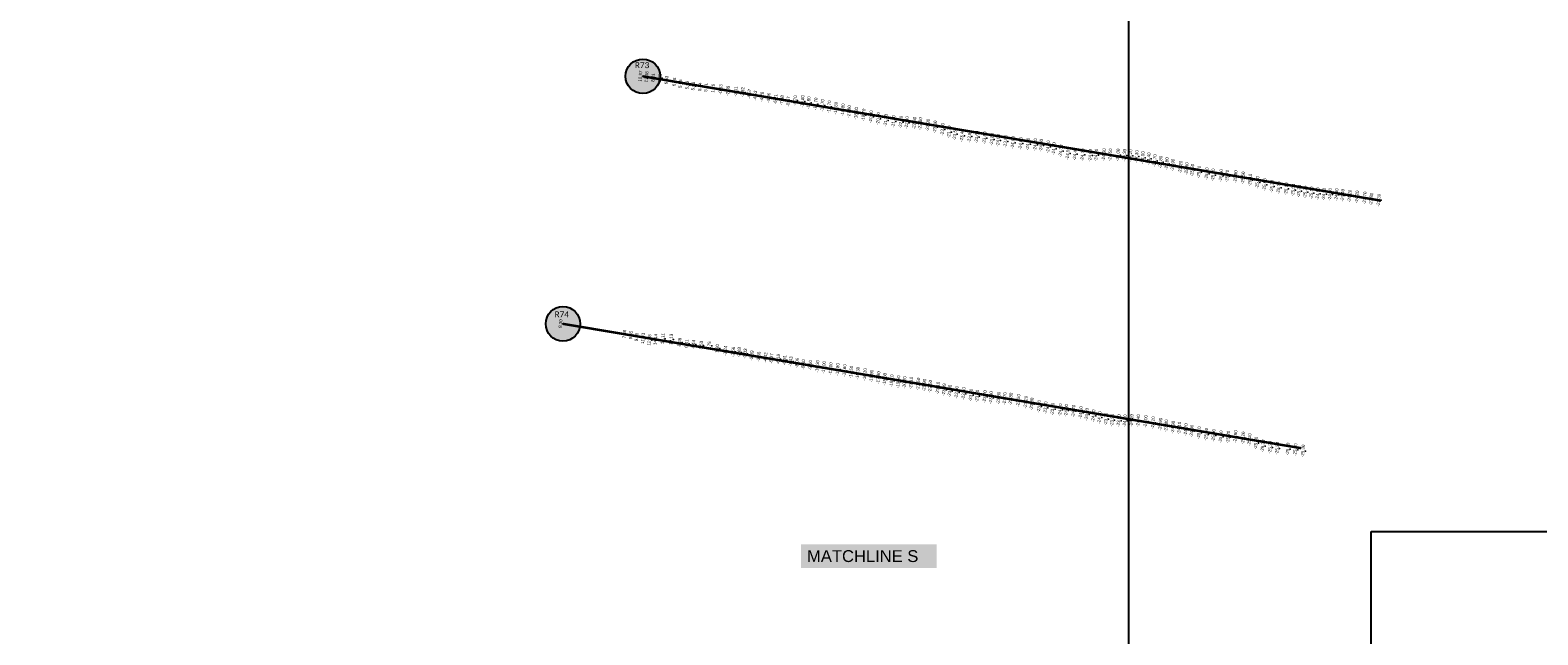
# Model space of a CAD drawing. Header units: feet. Extents: x 850675 to 1077306, y 463961 to 606658.
# Tile 25 of 77: x 939569 to 945675, y 520350 to 522801. Entities that reach past the tile are written whole.
import ezdxf
from ezdxf.enums import TextEntityAlignment as Align

# ---------------------------------------------------------------- set-up
doc = ezdxf.new("R2010")
doc.units = ezdxf.units.FT
doc.header["$MEASUREMENT"] = 0
doc.header["$XCLIPFRAME"] = 0
doc.header["$PDSIZE"] = 100
doc.linetypes.add('DASHED', pattern=[0.75, 0.5, -0.25])
for name, color, linetype in [('Circle', 253, 'Continuous'), ('ELEV8', 7, 'Continuous'), ('MATCHLINE', 7, 'DASHED'), ('Plan', 150, 'Continuous'), ('POINTS8', 7, 'Continuous'), ('Text', 255, 'Continuous')]:
    doc.layers.add(name, color=color, linetype=linetype)
doc.layers.add('MrSID', color=251, linetype='Continuous', transparency=0.2)
doc.styles.add('Legend', font='calibri.ttf')
doc.styles.add('MM-STANDARD', font='txt', dxfattribs={"height": 1})
doc.styles.get("Standard").update_dxf_attribs({"font": 'simplex.shx'})
picture_1 = doc.add_image_def('image4.sid', size_in_pixel=(6320, 6970))
picture_2 = doc.add_image_def('image6.sid', size_in_pixel=(6316, 6967))
picture_3 = doc.add_image_def('image11.jpg', size_in_pixel=(1570, 944))

# ---------------------------------------------------------------- blocks, each defined once
blk = doc.blocks.new('circle-block')
at = {"layer": 'Circle'}
h = blk.add_hatch(color=256, dxfattribs=at)
h.dxf.hatch_style = 1
edge = h.paths.add_edge_path()
edge.add_arc((945749.99, 597641.21), 70, 0, 360)
blk.add_circle((945749.99, 597641.21), 70, dxfattribs=at)

msp = doc.modelspace()

# ---------------------------------------------------------------- linework, layer by layer
at = {"layer": 'MATCHLINE', "color": 1, "const_width": 1, "flags": 128}
msp.add_lwpolyline([(963828.314, 520669.5343), (899094.3378, 520669.5343)], dxfattribs=at)
at = {"layer": 'Plan', "const_width": 10}
for points in [[(942050.17, 522614), (945039.7716, 522110.0065)], [(941726.64, 521610.72), (944716.233, 521106.6999)]]:
    msp.add_lwpolyline(points, dxfattribs=at)
at = {"layer": 'POINTS8', "color": 250, "linetype": 'Continuous', "lineweight": 0, "transparency": 33554687}
for p in [(942050.17, 522614, 10.97), (942074.904, 522611.088, 11.382), (942101.636, 522608.477, 8.011), (942128.815, 522606.6, 6.804), (942155.771, 522597.964, 6.625), (942187.567, 522590.563, 6.16), (942211.772, 522583.149, 5.846), (942239.699, 522578.048, 5.823), (942263.766, 522573.604, 5.683), (942291.284, 522570.958, 5.839), (942315.714, 522568.078, 5.21), (942344.351, 522564.809, 1.26), (942375.029, 522560.396, -0.827), (942404.574, 522554.805, -2.091), (942436.393, 522551.956, -3.011), (942463.917, 522549.03, -3.623), (942490.914, 522541.8, -4.57), (942514.994, 522534.901, -4.534), (942542.202, 522530.129, -4.264), (942569.595, 522526.008, -4.958), (942597.479, 522520.561, -6.205), (942623.0361, 522515.9421, -7.3831), (942648.6971, 522511.5237, -8.5654), (942676.74, 522515.55, -9.7), (942706.28, 522511.66, -10.8), (942731.09, 522506.44, -11.8), (942759.38, 522501.52, -12.7), (942786.84, 522495.45, -13.7), (942814.38, 522490.02, -14.7), (942841.47, 522484.16, -15.8), (942869.94, 522477.73, -16.8), (942894.97, 522470.51, -17.8), (942923.62, 522463.17, -18.8), (942953.7, 522456.76, -19.7), (942983.58, 522449.64, -20.3), (943012.91, 522442.12, -20.9), (943043.4, 522435.17, -21.3), (943074.7, 522430.46, -21.8), (943104.56, 522427.66, -22.1), (943128.83, 522426.08, -22.4), (943159.44, 522423.81, -22.6), (943183.34, 522421.61, -22.8), (943214.01, 522415.74, -22.9), (943243.11, 522408.37, -23), (943273.34, 522398.41, -23.3), (943300.21, 522388.15, -23.3), (943323.38, 522379.84, -23.5), (943352.26, 522372.93, -23.4), (943382.71, 522369.56, -23.6), (943412, 522367.34, -23.6), (943443.64, 522363.9, -23.8), (943473.46, 522358.35, -23.8), (943498.79, 522354.2, -24), (943528.31, 522349.53, -23.9), (943558.41, 522345.02, -24), (943589.59, 522341.34, -24), (943619.42, 522339.07, -24.1), (943648.58, 522336.36, -24.2), (943672.62, 522333.85, -24.3), (943701.14, 522327.55, -24.2), (943724.45, 522320.37, -24.4), (943751.96, 522310.96, -24.3), (943780.53, 522300.56, -24.5), (943809.71, 522298.21, -24.4), (943840.66, 522295.3, -24.7), (943871.41, 522293.3, -24.6), (943895.74, 522294.02, -24.6), (943926.88, 522295.72, -24.5), (943952.45, 522294.97, -24.5), (943983.98, 522294.7, -24), (944009.82, 522293.36, -24.3), (944034.16, 522291.52, -24.2), (944059.19, 522288.37, -24.3), (944083.94, 522284.15, -24.5), (944108.63, 522279.15, -24.4), (944133.09, 522271.97, -24.7), (944156.76, 522265.6, -24.8), (944181.6, 522259.49, -24.8), (944205.79, 522253.67, -24.9), (944237.4, 522245.49, -25.2), (944261.79, 522239.48, -25.6), (944285, 522233.05, -25.5), (944312.16, 522225.55, -25.7), (944343.51, 522218.53, -25.5), (944369.13, 522213.97, -25.7), (944400.92, 522211.03, -25.6), (944426.03, 522208.9, -25.7), (944460.1, 522206.9, -25.8), (944490.55, 522201.66, -25.5), (944519.11, 522193.05, -26.1), (944548.8, 522183.25, -25.7), (944577.68, 522174.56, -25.9), (944607.47, 522167.65, -25.3), (944635.03, 522161.68, -25.7), (944665.38, 522157.49, -25.1), (944693.31, 522152.59, -25.5), (944717.03, 522148.18, -25.3), (944742.65, 522144.55, -25.3), (944767.83, 522140.92, -25.1), (944792.92, 522137.31, -24.9), (944818.23, 522135.78, -24.9), (944842.84, 522134.82, -24.8), (944868.81, 522133.64, -24.6), (944893.71, 522131.24, -24.4), (944922.25, 522128.29, -24.2), (944952.13, 522124.75, -24.2), (944983.72, 522120.48, -23.7), (945009.95, 522116.02, -23.8), (945040.37, 522111.35, -23.3), (941726.64, 521610.72, 8.3), (941985.23, 521568.814, 7.675), (942011.629, 521564.694, 8.346), (942034.96, 521556.501, 9.982), (942060.483, 521550.914, 11.432), (942086.202, 521544.618, 12.583), (942111.103, 521546.358, 14.144), (942140.821, 521550.258, 11.114), (942174.425, 521546.946, 10.13), (942208.758, 521535.596, 8.378), (942237.348, 521529.587, 6.013), (942264.739, 521527.21, 4.441), (942296.381, 521523.229, 3.527), (942328.889, 521521.046, 2.747), (942361.319, 521510.309, 1.798), (942394.116, 521500.95, -1.244), (942425.735, 521496.579, -2.562), (942449.761, 521494.735, -2.683), (942474.035, 521489.308, -3.031), (942500.944, 521481.429, -3.089), (942529.113, 521477.013, -3.66), (942556.607, 521473.567, -4.417), (942580.777, 521470.047, -5.265), (942608.0388, 521467.2892, -6.1765), (942633.6913, 521462.9903, -6.8111), (942659.1301, 521457.3843, -7.4333), (942684.5755, 521451.8066, -8.0557), (942709.5833, 521445.3222, -8.4), (942737.8962, 521442.5199, -9.6), (942766.5634, 521437.8484, -10.3), (942792.7441, 521433.4403, -11), (942820.4683, 521428.4419, -12), (942848.6503, 521425.1894, -12.8), (942876.3067, 521420.8898, -13.6), (942903.5495, 521414.8904, -14.5), (942930.2669, 521409.8618, -15.3), (942958.8775, 521404.7838, -16.2), (942985.8646, 521398.2852, -16.9), (943013.72, 521392.02, -17.8), (943039.69, 521385.38, -18), (943067.45, 521379.29, -19.1), (943094.31, 521375.2, -19.6), (943119.31, 521372.49, -20.2), (943146.04, 521370.21, -21.1), (943175.05, 521366.45, -21.5), (943199.63, 521361.67, -21.9), (943223.4664, 521356.9533, -22.5033), (943254.42, 521350.01, -23.1), (943279.438, 521343.1557, -23.0859), (943302.88, 521337.85, -23.3), (943330.56, 521332.48, -22.9), (943358.72, 521327.61, -23.3), (943388.45, 521321.16, -23.4), (943413.67, 521317.62, -23.6), (943444.6, 521315.04, -23.7), (943469.56, 521311.11, -23.8), (943500.7, 521309.09, -23.8), (943525.48, 521307.31, -23.7), (943549.86, 521305.5, -23.8), (943580.58, 521299.4, -23.5), (943610.7, 521292.53, -23.2), (943634.87, 521285.31, -23.8), (943664.23, 521275.46, -23.7), (943690.41, 521269.82, -23.8), (943719.49, 521264.53, -23.9), (943750.2, 521261.71, -24.1), (943774.3, 521259.5, -24), (943803.49, 521256.31, -24.2), (943833.32, 521250.51, -24.1), (943857.23, 521243.47, -24.1), (943884.28, 521237.24, -24), (943908.99, 521230.4, -24.1), (943935.6, 521224.09, -23.7), (943960.36, 521219.63, -23.9), (943986.95, 521217.84, -23.9), (944011.91, 521217.18, -24.1), (944038.82, 521219.07, -24.2), (944065.66, 521217.61, -24.4), (944096, 521214.65, -24), (944125.91, 521209.27, -24.1), (944155.87, 521203.11, -23.9), (944179.12, 521196.9, -23.8), (944206.92, 521190.97, -24.3), (944231.9, 521187.31, -24.1), (944259.05, 521181.29, -24.7), (944282.6, 521175.73, -24.9), (944312.08, 521168.51, -25.1), (944341.3, 521162.62, -25.8), (944371.28, 521158.09, -25.9), (944400.52, 521152.23, -25.6), (944430.44, 521151, -25.2), (944459.81, 521153.2, -24.9), (944490.87, 521147.67, -25.2), (944516.39, 521140.51, -25.1), (944542.98, 521126.81, -25.1), (944570.33, 521115.23, -25.2), (944600.14, 521109.39, -25.3), (944628.65, 521105.55, -25.2), (944672.39, 521102.93, -25.3), (944702.47, 521099.85, -25.3), (944733.51, 521094.98, -25.3)]:
    msp.add_point(p, dxfattribs=at)

# ---------------------------------------------------------------- block references
at = {"layer": 'Circle'}
for p in [(-3699.82, -75027.21), (-4023.35, -76030.49)]:
    msp.add_blockref('circle-block', p, dxfattribs=at)

# ---------------------------------------------------------------- texts
at = {"layer": 'ELEV8', "color": 18, "true_color": 0x000000, "transparency": 33554687, "style": 'MM-STANDARD'}
for s, p in [('10.97', (942050.17, 522614, 10.97)), ('11.38', (942074.904, 522611.088, 11.382)), ('8.01', (942101.636, 522608.477, 8.011)), ('6.80', (942128.815, 522606.6, 6.804)), ('6.63', (942155.771, 522597.964, 6.625)), ('6.16', (942187.567, 522590.563, 6.16)), ('5.85', (942211.772, 522583.149, 5.846)), ('5.82', (942239.699, 522578.048, 5.823)), ('5.68', (942263.766, 522573.604, 5.683)), ('5.84', (942291.284, 522570.958, 5.839)), ('5.21', (942315.714, 522568.078, 5.21)), ('1.26', (942344.351, 522564.809, 1.26)), ('-0.83', (942375.029, 522560.396, -0.827)), ('-2.09', (942404.574, 522554.805, -2.091)), ('-3.01', (942436.393, 522551.956, -3.011)), ('-3.62', (942463.917, 522549.03, -3.623)), ('-4.57', (942490.914, 522541.8, -4.57)), ('-4.53', (942514.994, 522534.901, -4.534)), ('-4.26', (942542.202, 522530.129, -4.264)), ('-4.96', (942569.595, 522526.008, -4.958)), ('-6.21', (942597.479, 522520.561, -6.205)), ('-7.38', (942623.0361, 522515.9421, -7.3831)), ('-8.57', (942648.6971, 522511.5237, -8.5654)), ('-9.70', (942676.74, 522515.55, -9.7)), ('-10.80', (942706.28, 522511.66, -10.8)), ('-11.80', (942731.09, 522506.44, -11.8)), ('-12.70', (942759.38, 522501.52, -12.7)), ('-13.70', (942786.84, 522495.45, -13.7)), ('-14.70', (942814.38, 522490.02, -14.7)), ('-15.80', (942841.47, 522484.16, -15.8)), ('-16.80', (942869.94, 522477.73, -16.8)), ('-17.80', (942894.97, 522470.51, -17.8)), ('-18.80', (942923.62, 522463.17, -18.8)), ('-19.70', (942953.7, 522456.76, -19.7)), ('-20.30', (942983.58, 522449.64, -20.3)), ('-20.90', (943012.91, 522442.12, -20.9)), ('-21.30', (943043.4, 522435.17, -21.3)), ('-21.80', (943074.7, 522430.46, -21.8)), ('-22.10', (943104.56, 522427.66, -22.1)), ('-22.40', (943128.83, 522426.08, -22.4)), ('-22.60', (943159.44, 522423.81, -22.6)), ('-22.80', (943183.34, 522421.61, -22.8)), ('-22.90', (943214.01, 522415.74, -22.9)), ('-23.00', (943243.11, 522408.37, -23)), ('-23.30', (943273.34, 522398.41, -23.3)), ('-23.30', (943300.21, 522388.15, -23.3)), ('-23.50', (943323.38, 522379.84, -23.5)), ('-23.40', (943352.26, 522372.93, -23.4)), ('-23.60', (943382.71, 522369.56, -23.6)), ('-23.60', (943412, 522367.34, -23.6)), ('-23.80', (943443.64, 522363.9, -23.8)), ('-23.80', (943473.46, 522358.35, -23.8)), ('-24.00', (943498.79, 522354.2, -24)), ('-23.90', (943528.31, 522349.53, -23.9)), ('-24.00', (943558.41, 522345.02, -24)), ('-24.00', (943589.59, 522341.34, -24)), ('-24.10', (943619.42, 522339.07, -24.1)), ('-24.20', (943648.58, 522336.36, -24.2)), ('-24.30', (943672.62, 522333.85, -24.3)), ('-24.20', (943701.14, 522327.55, -24.2)), ('-24.40', (943724.45, 522320.37, -24.4)), ('-24.30', (943751.96, 522310.96, -24.3)), ('-24.50', (943780.53, 522300.56, -24.5)), ('-24.40', (943809.71, 522298.21, -24.4)), ('-24.70', (943840.66, 522295.3, -24.7)), ('-24.60', (943871.41, 522293.3, -24.6)), ('-24.60', (943895.74, 522294.02, -24.6)), ('-24.50', (943926.88, 522295.72, -24.5)), ('-24.50', (943952.45, 522294.97, -24.5)), ('-24.00', (943983.98, 522294.7, -24)), ('-24.30', (944009.82, 522293.36, -24.3)), ('-24.20', (944034.16, 522291.52, -24.2)), ('-24.30', (944059.19, 522288.37, -24.3)), ('-24.50', (944083.94, 522284.15, -24.5)), ('-24.40', (944108.63, 522279.15, -24.4)), ('-24.70', (944133.09, 522271.97, -24.7)), ('-24.80', (944156.76, 522265.6, -24.8)), ('-24.80', (944181.6, 522259.49, -24.8)), ('-24.90', (944205.79, 522253.67, -24.9)), ('-25.20', (944237.4, 522245.49, -25.2)), ('-25.60', (944261.79, 522239.48, -25.6)), ('-25.50', (944285, 522233.05, -25.5)), ('-25.70', (944312.16, 522225.55, -25.7)), ('-25.50', (944343.51, 522218.53, -25.5)), ('-25.70', (944369.13, 522213.97, -25.7)), ('-25.60', (944400.92, 522211.03, -25.6)), ('-25.70', (944426.03, 522208.9, -25.7)), ('-25.80', (944460.1, 522206.9, -25.8)), ('-25.50', (944490.55, 522201.66, -25.5)), ('-26.10', (944519.11, 522193.05, -26.1)), ('-25.70', (944548.8, 522183.25, -25.7)), ('-25.90', (944577.68, 522174.56, -25.9)), ('-25.30', (944607.47, 522167.65, -25.3)), ('-25.70', (944635.03, 522161.68, -25.7)), ('-25.10', (944665.38, 522157.49, -25.1)), ('-25.50', (944693.31, 522152.59, -25.5)), ('-25.30', (944717.03, 522148.18, -25.3)), ('-25.30', (944742.65, 522144.55, -25.3)), ('-25.10', (944767.83, 522140.92, -25.1)), ('-24.90', (944792.92, 522137.31, -24.9)), ('-24.90', (944818.23, 522135.78, -24.9)), ('-24.80', (944842.84, 522134.82, -24.8)), ('-24.60', (944868.81, 522133.64, -24.6)), ('-24.40', (944893.71, 522131.24, -24.4)), ('-24.20', (944922.25, 522128.29, -24.2)), ('-24.20', (944952.13, 522124.75, -24.2)), ('-23.70', (944983.72, 522120.48, -23.7)), ('-23.80', (945009.95, 522116.02, -23.8)), ('-23.30', (945040.37, 522111.35, -23.3)), ('8.30', (941726.64, 521610.72, 8.3)), ('7.68', (941985.23, 521568.814, 7.675)), ('8.35', (942011.629, 521564.694, 8.346)), ('9.98', (942034.96, 521556.501, 9.982)), ('11.43', (942060.483, 521550.914, 11.432)), ('12.58', (942086.202, 521544.618, 12.583)), ('14.14', (942111.103, 521546.358, 14.144)), ('11.11', (942140.821, 521550.258, 11.114)), ('10.13', (942174.425, 521546.946, 10.13)), ('8.38', (942208.758, 521535.596, 8.378)), ('6.01', (942237.348, 521529.587, 6.013)), ('4.44', (942264.739, 521527.21, 4.441)), ('3.53', (942296.381, 521523.229, 3.527)), ('2.75', (942328.889, 521521.046, 2.747)), ('1.80', (942361.319, 521510.309, 1.798)), ('-1.24', (942394.116, 521500.95, -1.244)), ('-2.56', (942425.735, 521496.579, -2.562)), ('-2.68', (942449.761, 521494.735, -2.683)), ('-3.03', (942474.035, 521489.308, -3.031)), ('-3.09', (942500.944, 521481.429, -3.089)), ('-3.66', (942529.113, 521477.013, -3.66)), ('-4.42', (942556.607, 521473.567, -4.417)), ('-5.27', (942580.777, 521470.047, -5.265)), ('-6.18', (942608.0388, 521467.2892, -6.1765)), ('-6.81', (942633.6913, 521462.9903, -6.8111)), ('-7.43', (942659.1301, 521457.3843, -7.4333)), ('-8.06', (942684.5755, 521451.8066, -8.0557)), ('-8.40', (942709.5833, 521445.3222, -8.4)), ('-9.60', (942737.8962, 521442.5199, -9.6)), ('-10.30', (942766.5634, 521437.8484, -10.3)), ('-11.00', (942792.7441, 521433.4403, -11)), ('-12.00', (942820.4683, 521428.4419, -12)), ('-12.80', (942848.6503, 521425.1894, -12.8)), ('-13.60', (942876.3067, 521420.8898, -13.6)), ('-14.50', (942903.5495, 521414.8904, -14.5)), ('-15.30', (942930.2669, 521409.8618, -15.3)), ('-16.20', (942958.8775, 521404.7838, -16.2)), ('-16.90', (942985.8646, 521398.2852, -16.9)), ('-17.80', (943013.72, 521392.02, -17.8)), ('-18.00', (943039.69, 521385.38, -18)), ('-19.10', (943067.45, 521379.29, -19.1)), ('-19.60', (943094.31, 521375.2, -19.6)), ('-20.20', (943119.31, 521372.49, -20.2)), ('-21.10', (943146.04, 521370.21, -21.1)), ('-21.50', (943175.05, 521366.45, -21.5)), ('-21.90', (943199.63, 521361.67, -21.9)), ('-22.50', (943223.4664, 521356.9533, -22.5033)), ('-23.10', (943254.42, 521350.01, -23.1)), ('-23.09', (943279.438, 521343.1557, -23.0859)), ('-23.30', (943302.88, 521337.85, -23.3)), ('-22.90', (943330.56, 521332.48, -22.9)), ('-23.30', (943358.72, 521327.61, -23.3)), ('-23.40', (943388.45, 521321.16, -23.4)), ('-23.60', (943413.67, 521317.62, -23.6)), ('-23.70', (943444.6, 521315.04, -23.7)), ('-23.80', (943469.56, 521311.11, -23.8)), ('-23.80', (943500.7, 521309.09, -23.8)), ('-23.70', (943525.48, 521307.31, -23.7)), ('-23.80', (943549.86, 521305.5, -23.8)), ('-23.50', (943580.58, 521299.4, -23.5)), ('-23.20', (943610.7, 521292.53, -23.2)), ('-23.80', (943634.87, 521285.31, -23.8)), ('-23.70', (943664.23, 521275.46, -23.7)), ('-23.80', (943690.41, 521269.82, -23.8)), ('-23.90', (943719.49, 521264.53, -23.9)), ('-24.10', (943750.2, 521261.71, -24.1)), ('-24.00', (943774.3, 521259.5, -24)), ('-24.20', (943803.49, 521256.31, -24.2)), ('-24.10', (943833.32, 521250.51, -24.1)), ('-24.10', (943857.23, 521243.47, -24.1)), ('-24.00', (943884.28, 521237.24, -24)), ('-24.10', (943908.99, 521230.4, -24.1)), ('-23.70', (943935.6, 521224.09, -23.7)), ('-23.90', (943960.36, 521219.63, -23.9)), ('-23.90', (943986.95, 521217.84, -23.9)), ('-24.10', (944011.91, 521217.18, -24.1)), ('-24.20', (944038.82, 521219.07, -24.2)), ('-24.40', (944065.66, 521217.61, -24.4)), ('-24.00', (944096, 521214.65, -24)), ('-24.10', (944125.91, 521209.27, -24.1)), ('-23.90', (944155.87, 521203.11, -23.9)), ('-23.80', (944179.12, 521196.9, -23.8)), ('-24.30', (944206.92, 521190.97, -24.3)), ('-24.10', (944231.9, 521187.31, -24.1)), ('-24.70', (944259.05, 521181.29, -24.7)), ('-24.90', (944282.6, 521175.73, -24.9)), ('-25.10', (944312.08, 521168.51, -25.1)), ('-25.80', (944341.3, 521162.62, -25.8)), ('-25.90', (944371.28, 521158.09, -25.9)), ('-25.60', (944400.52, 521152.23, -25.6)), ('-25.20', (944430.44, 521151, -25.2)), ('-24.90', (944459.81, 521153.2, -24.9)), ('-25.20', (944490.87, 521147.67, -25.2)), ('-25.10', (944516.39, 521140.51, -25.1)), ('-25.10', (944542.98, 521126.81, -25.1)), ('-25.20', (944570.33, 521115.23, -25.2)), ('-25.30', (944600.14, 521109.39, -25.3)), ('-25.20', (944628.65, 521105.55, -25.2)), ('-25.30', (944672.39, 521102.93, -25.3)), ('-25.30', (944702.47, 521099.85, -25.3)), ('-25.30', (944733.51, 521094.98, -25.3))]:
    msp.add_text(s, height=13, rotation=85, dxfattribs=at).set_placement(p, align=Align.BOTTOM_CENTER)
at = {"layer": 'MATCHLINE', "color": 1, "insert": (942715.1228, 520693.2825), "char_height": 48, "attachment_point": 1, "bg_fill": 1, "box_fill_scale": 1.5, "bg_fill_color": 255, "bg_fill_transparency": 0}
msp.add_mtext_dynamic_manual_height_columns('{\\fArial|b0|i0|c0|p34;MATCHLINE S}', width=500.499458, gutter_width=1521.1859, heights=[0], dxfattribs=at)
at = {"layer": 'Text', "color": 255, "style": 'Legend'}
for s, p in [('R73', (942046.9861, 522659.1788)), ('R74', (941721.7108, 521648.9698))]:
    msp.add_text(s, height=24, dxfattribs=at).set_placement(p, align=Align.MIDDLE_CENTER)

# ---------------------------------------------------------------- pictures from other files: only their frames are drawn
at = {"layer": 'MrSID'}
image = msp.add_image(picture_3, insert=(851552.7296, 463961.3689), size_in_units=(225757.9943, 135742.3864), rotation=0.370518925, dxfattribs=at)
image.dxf.flags = 7
image = msp.add_image(picture_1, insert=(944016.6721, 515780.4844), size_in_units=(20734.9081, 22867.4541), dxfattribs=at)
image.set_boundary_path([(1823.218344, -0.5), (-0.5, -0.5), (-0.5, 6685.048516), (299.218344, 6685.048516), (299.218344, 5448.837583), (908.818344, 5448.837583), (908.818344, 4212.62665), (1213.618344, 4212.62665), (1213.618344, 1740.204784), (1518.418344, 1740.204784), (1518.418344, 564.95385), (1823.218344, 564.95385), (1823.218344, -0.5)])
image = msp.add_image(picture_2, insert=(923454.6096, 515648.7019), size_in_units=(20721.7848, 22857.6115), dxfattribs=at)
image.set_boundary_path([(6266.81665, 6641.88121), (5956.934994, 6641.88121), (5956.934994, 6966.5), (-0.5, 6966.5), (-0.5, -0.5), (6266.81665, 3.07678), (6266.81665, 6641.88121)])

doc.saveas('drawing.dxf')
